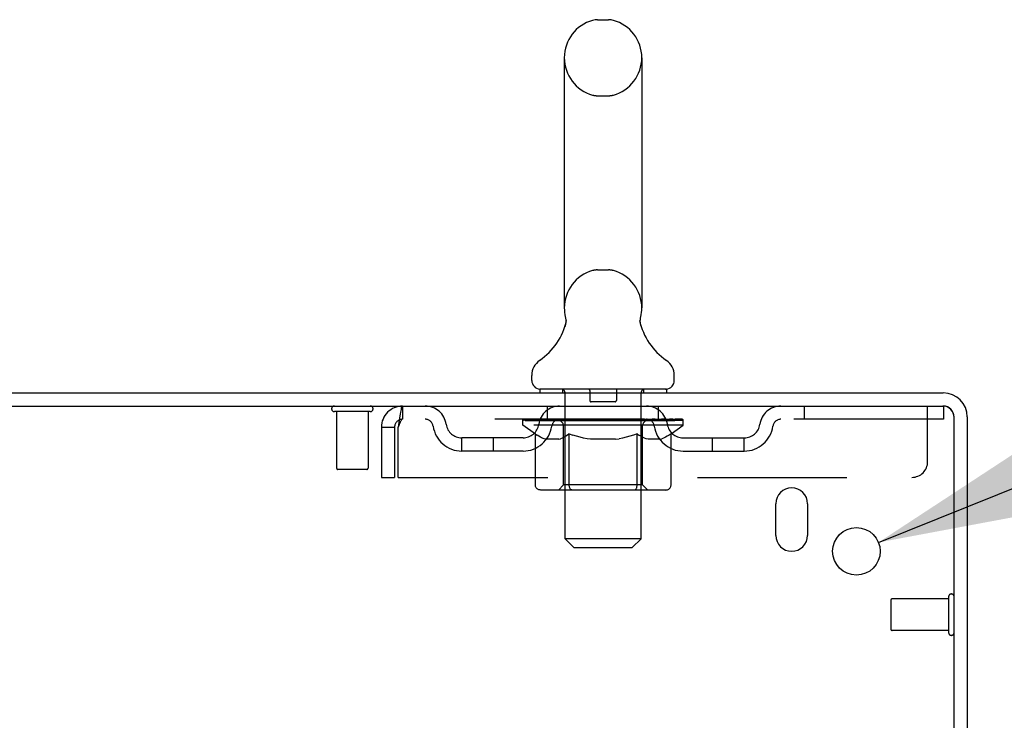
# Model space of a CAD drawing. Header units: inches. Extents: x 0 to 215, y 0 to 139.
# Tile 52 of 118: x 33.76 to 41.54, y 92.42 to 97.95. Entities that reach past the tile are written whole.
import ezdxf

# ---------------------------------------------------------------- set-up
doc = ezdxf.new("R2010")
doc.units = ezdxf.units.IN
doc.header["$LTSCALE"] = 11.804375
doc.header["$MEASUREMENT"] = 0
doc.linetypes.add('HIDDEN', pattern=[0.2, 0.1, -0.1])
doc.layers.get('0').update_dxf_attribs({"linetype": 'CONTINUOUS'})
doc.layers.add('DEFAULT_2', color=8, linetype='HIDDEN')
doc.layers.add('DIMENSIONS', color=7, linetype='CONTINUOUS')
doc.styles.get("Standard").update_dxf_attribs({"font": 'arial.ttf'})
doc.styles.add('TEXTSTYLE_1', font='gdt', dxfattribs={"width": 0.8})
doc.dimstyles.new('DIMSTYLE_2', dxfattribs={"dimtxt": 0.946875, "dimasz": 1.2625, "dimexe": 0.09, "dimexo": 0.07, "dimgap": 0.09, "dimtad": 0, "dimtih": 1, "dimtoh": 1, "dimzin": 4, "dimdsep": 46, "dimtxsty": 'Standard', "dimblk": '_FILLED', "dimblk1": '_FILLED', "dimblk2": '_FILLED', "dimcen": 0.09, "dimadec": 3, "dimazin": 1, "dimtfac": 1, "dimtdec": 3, "dimtofl": 0, "dimtmove": 0, "dimatfit": 1, "dimldrblk": '_FILLED', "dimfxl": 0, "dimtolj": 1, "dimtzin": 4, "dimarcsym": 0})

# ---------------------------------------------------------------- blocks, each defined once
blk = doc.blocks.new('_FILLED')
at = {"color": 0, "linetype": 'ByBlock'}
blk.add_solid([(0, 0), (-1, 0.2), (-1, -0.2)], dxfattribs=at)
blk = doc.blocks.new('*D28')
at = {"layer": 'DIMENSIONS', "color": 2, "linetype": 'Continuous'}
for p, q in [((40.5438, 93.8208), (43.0313, 94.8215)), ((43.0313, 94.8215), (44.136, 94.8215))]:
    blk.add_line(p, q, dxfattribs=at)
at = {"layer": 'DIMENSIONS', "color": 2, "linetype": 'Continuous', "xscale": 1.2625, "yscale": 1.2625, "zscale": 1.2625, "rotation": 201.9136037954}
blk.add_blockref('_FILLED', (40.5438, 93.8208), dxfattribs=at)
at = {"layer": 'DIMENSIONS', "color": 2, "linetype": 'Continuous', "insert": (44.6095, 95.2949), "char_height": 0.946875, "width": 3.09993, "attachment_point": 1, "line_spacing_factor": 0.9, "style": 'TEXTSTYLE_1'}
blk.add_mtext('{\\fgdt;n}\\fArial;.38', dxfattribs=at)

msp = doc.modelspace()

# ---------------------------------------------------------------- linework, layer by layer
at = {"color": 7, "linetype": 'Continuous'}
for p, q in [((38.3261, 97.9463), (38.4135, 97.9463)), ((38.0638, 97.6463), (38.0638, 95.6713)), ((38.6758, 97.6463), (38.6758, 95.6713)), ((38.6668, 95.5971), (38.6677, 95.6014)), ((38.0699, 95.5283), (38.0685, 95.5235)), ((38.6639, 95.5673), (38.664, 95.5724)), ((38.6641, 95.5623), (38.6639, 95.5674)), ((38.664, 95.5723), (38.6642, 95.5774)), ((38.6644, 95.5573), (38.6641, 95.5624)), ((38.6642, 95.5773), (38.6646, 95.5823)), ((38.6649, 95.5524), (38.6644, 95.5575)), ((38.6646, 95.5823), (38.6652, 95.5873)), ((38.6655, 95.5475), (38.6648, 95.5525)), ((38.6652, 95.5872), (38.6659, 95.5922)), ((38.6663, 95.5426), (38.6655, 95.5476)), ((38.6672, 95.5382), (38.6663, 95.5427)), ((38.6681, 95.5341), (38.6672, 95.5382)), ((37.8073, 95.0998), (37.8073, 95.1393)), ((38.9323, 95.0998), (38.9323, 95.1393)), ((37.8698, 95.0308), (37.8698, 95.0008)), ((38.8698, 95.0308), (37.8698, 95.0308)), ((38.8698, 95.0308), (38.8698, 95.0008))]:
    msp.add_line(p, q, dxfattribs=at)
at = {"color": 3, "linetype": 'Continuous'}
for p, q in [((23.2968, 95.0008), (41.0558, 95.0008)), ((23.2448, 94.8968), (41.0508, 94.8968)), ((41.1408, 91.5834), (41.1408, 94.8068)), ((41.2448, 94.8118), (41.2448, 91.5841)), ((39.7348, 93.8758), (39.7348, 94.1258)), ((39.9848, 94.1258), (39.9848, 93.8758))]:
    msp.add_line(p, q, dxfattribs=at)
at = {"color": 7, "linetype": 'Continuous'}
for points in [[(38.0719, 95.6014), (38.0729, 95.5972), (38.0738, 95.5923), (38.0745, 95.5874), (38.0751, 95.5824), (38.0754, 95.5775), (38.0757, 95.5725), (38.0757, 95.5675), (38.0756, 95.5625), (38.0753, 95.5576), (38.0748, 95.5526), (38.0742, 95.5477), (38.0734, 95.5428), (38.0724, 95.5379), (38.0713, 95.5331), (38.0699, 95.5283)], [(38.6659, 95.5922), (38.6668, 95.5972), (38.6677, 95.6014)]]:
    msp.add_lwpolyline(points, dxfattribs=at)
at = {"color": 3, "linetype": 'Continuous'}
msp.add_circle((40.3698, 93.7508), 0.1875, dxfattribs=at)
at = {"color": 7, "linetype": 'Continuous'}
for centre, radius, start, end in [((38.3698, 97.6463), 0.306, 105.63034, 180), ((38.3261, 97.8026), 0.1437, 90, 105.63034), ((38.4135, 97.8026), 0.1437, 74.36966, 90), ((38.3698, 97.6463), 0.306, 0, 74.36966), ((38.3698, 95.6713), 0.306, 180, 193.20532), ((38.3698, 95.6713), 0.306, 346.79468, 360), ((37.5719, 95.6876), 0.523, 304.66237, 347.23891), ((39.1678, 95.6876), 0.523, 192.7611, 235.33763), ((37.9511, 95.1392), 0.1438, 124.66237, 180), ((38.7886, 95.1392), 0.1438, 360, 55.33763), ((37.8763, 95.0998), 0.069, 180, 265), ((38.8633, 95.0998), 0.069, 275, 360), ((41.0558, 94.8118), 0.085, 0, 90)]:
    msp.add_arc(centre, radius, start, end, dxfattribs=at)
at = {"color": 3, "linetype": 'Continuous'}
for centre, radius, start, end in [((41.0558, 94.8118), 0.189, 0, 90), ((41.0508, 94.8068), 0.09, 0, 90), ((39.8598, 94.1258), 0.125, 0, 180), ((39.8598, 93.8758), 0.125, 180, 360)]:
    msp.add_arc(centre, radius, start, end, dxfattribs=at)
at = {"layer": 'DEFAULT_2', "color": 8, "linetype": 'HIDDEN'}
for p, q in [((38.3261, 97.3463), (38.4135, 97.3463)), ((38.3261, 95.9713), (38.4135, 95.9713)), ((38.0498, 95.0308), (38.0498, 95.0008)), ((38.0698, 93.8498), (38.0698, 95.0008)), ((38.2648, 95.0208), (38.2648, 94.9408)), ((38.4748, 95.0208), (38.4748, 94.9408)), ((38.6698, 93.8498), (38.6698, 95.0008)), ((38.6898, 95.0308), (38.6898, 95.0008)), ((38.4648, 94.9308), (38.2748, 94.9308)), ((36.5328, 94.8538), (36.2488, 94.8538)), ((36.2668, 94.8538), (36.2668, 94.4068)), ((36.5148, 94.8538), (36.5148, 94.4068)), ((36.7868, 94.8968), (36.7868, 94.7928)), ((37.9323, 94.7928), (37.9323, 94.8968)), ((38.8073, 94.7928), (38.8073, 94.8968)), ((39.9573, 94.8968), (39.9573, 94.7928)), ((40.9323, 94.4593), (40.9323, 94.8968)), ((41.0508, 94.8968), (41.0573, 94.8968)), ((41.0573, 94.8968), (41.0573, 94.7928)), ((41.0573, 94.7928), (36.7868, 94.7928)), ((37.7366, 94.7461), (37.7366, 94.7928)), ((37.8359, 94.6766), (37.7366, 94.7461)), ((39.0031, 94.7461), (37.7366, 94.7461)), ((37.7462, 94.7862), (37.7462, 94.7928)), ((37.7548, 94.7829), (37.7548, 94.7862)), ((37.7548, 94.7829), (38.9848, 94.7829)), ((37.7637, 94.7829), (37.7637, 94.7862)), ((37.7647, 94.7829), (37.7647, 94.7862)), ((37.7748, 94.7862), (37.7748, 94.7928)), ((37.791, 94.7829), (37.791, 94.7862)), ((37.7929, 94.7829), (37.7929, 94.7862)), ((37.8214, 94.7862), (37.8214, 94.7928)), ((37.8359, 94.7829), (37.8359, 94.7862)), ((37.8386, 94.7829), (37.8386, 94.7862)), ((38.0429, 94.7859), (37.8416, 94.7859)), ((37.8847, 94.7862), (37.8847, 94.7928)), ((37.8861, 94.7829), (37.8861, 94.7859)), ((37.8868, 94.7829), (37.8868, 94.7859)), ((37.8898, 94.7829), (37.8898, 94.7859)), ((37.897, 94.7829), (37.897, 94.7862)), ((37.897, 94.7829), (37.897, 94.7859)), ((37.9005, 94.7829), (37.9005, 94.7862)), ((37.9038, 94.7829), (37.9038, 94.7869)), ((37.9081, 94.7829), (37.9081, 94.7859)), ((37.9224, 94.7829), (37.9224, 94.7859)), ((37.9405, 94.7829), (37.9405, 94.7859)), ((37.9409, 94.7829), (37.9409, 94.7886)), ((37.9613, 94.7829), (37.9613, 94.7859)), ((37.9613, 94.7829), (37.9613, 94.7859)), ((37.9628, 94.7862), (37.9628, 94.7928)), ((37.9725, 94.7829), (37.9725, 94.7862)), ((37.9766, 94.7829), (37.9766, 94.7862)), ((37.9859, 94.7829), (37.9859, 94.7859)), ((37.9971, 94.7829), (37.9971, 94.7901)), ((38.0126, 94.7829), (38.0126, 94.7859)), ((38.0157, 94.7829), (38.0157, 94.7859)), ((38.0429, 94.7829), (38.0429, 94.7859)), ((38.1099, 94.7859), (38.0479, 94.7859)), ((38.0532, 94.7862), (38.0532, 94.7928)), ((38.06, 94.7829), (38.06, 94.7862)), ((38.0647, 94.7829), (38.0647, 94.7862)), ((38.0707, 94.7829), (38.0707, 94.7913)), ((38.0748, 94.7829), (38.0748, 94.7859)), ((38.0858, 94.7829), (38.0858, 94.7859)), ((38.1099, 94.7829), (38.1099, 94.7859)), ((38.1848, 94.7859), (38.1257, 94.7859)), ((38.146, 94.7829), (38.146, 94.7859)), ((38.1532, 94.7862), (38.1532, 94.7928)), ((38.157, 94.7829), (38.157, 94.7862)), ((38.1593, 94.7829), (38.1593, 94.7922)), ((38.162, 94.7829), (38.162, 94.7862)), ((38.1695, 94.7829), (38.1695, 94.7863)), ((38.1848, 94.7829), (38.1848, 94.7859)), ((38.2653, 94.7859), (38.2108, 94.7859)), ((38.2239, 94.7829), (38.2239, 94.7859)), ((38.2554, 94.7859), (38.3698, 94.7928)), ((38.2599, 94.7862), (38.2599, 94.7928)), ((38.2604, 94.7927), (38.2599, 94.7928)), ((38.2604, 94.7862), (38.2604, 94.7927)), ((38.2604, 94.7829), (38.2604, 94.7862)), ((38.2643, 94.7829), (38.2643, 94.7864)), ((38.2653, 94.7829), (38.2653, 94.7859)), ((38.2657, 94.7829), (38.2657, 94.7862)), ((38.349, 94.7859), (38.3008, 94.7859)), ((38.3063, 94.7829), (38.3063, 94.7859)), ((38.349, 94.7829), (38.349, 94.7859)), ((38.3673, 94.7863), (38.3671, 94.7862)), ((38.3671, 94.7829), (38.3671, 94.7862)), ((38.3673, 94.7829), (38.3673, 94.7863)), ((38.3698, 94.7862), (38.3698, 94.7928)), ((38.3698, 94.7928), (38.4843, 94.7859)), ((38.3724, 94.7829), (38.3724, 94.7863)), ((38.3724, 94.7863), (38.3725, 94.7862)), ((38.3725, 94.7829), (38.3725, 94.7862)), ((38.3907, 94.7829), (38.3907, 94.7859)), ((38.3907, 94.7859), (38.4389, 94.7859)), ((38.4333, 94.7829), (38.4333, 94.7859)), ((38.474, 94.7829), (38.474, 94.7862)), ((38.4743, 94.7829), (38.4743, 94.7859)), ((38.4744, 94.7859), (38.5288, 94.7859)), ((38.4754, 94.7829), (38.4754, 94.7864)), ((38.4792, 94.7862), (38.4792, 94.7927)), ((38.4793, 94.7927), (38.4798, 94.7928)), ((38.4793, 94.7829), (38.4793, 94.7862)), ((38.4798, 94.7862), (38.4798, 94.7928)), ((38.5157, 94.7829), (38.5157, 94.7859)), ((38.5549, 94.7829), (38.5549, 94.7859)), ((38.5549, 94.7859), (38.614, 94.7859)), ((38.5702, 94.7829), (38.5702, 94.7863)), ((38.5776, 94.7829), (38.5776, 94.7862)), ((38.5803, 94.7829), (38.5803, 94.7922)), ((38.5827, 94.7829), (38.5827, 94.7862)), ((38.5864, 94.7862), (38.5864, 94.7928)), ((38.5937, 94.7829), (38.5937, 94.7859)), ((38.6297, 94.7829), (38.6297, 94.7859)), ((38.6298, 94.7859), (38.6917, 94.7859)), ((38.6539, 94.7829), (38.6539, 94.7859)), ((38.6648, 94.7829), (38.6648, 94.7859)), ((38.669, 94.7829), (38.669, 94.7913)), ((38.675, 94.7829), (38.675, 94.7862)), ((38.6797, 94.7829), (38.6797, 94.7862)), ((38.6865, 94.7862), (38.6865, 94.7928)), ((38.6967, 94.7829), (38.6967, 94.7859)), ((38.6968, 94.7859), (39.0031, 94.7859)), ((38.724, 94.7829), (38.724, 94.7859)), ((38.727, 94.7829), (38.727, 94.7859)), ((38.7425, 94.7829), (38.7425, 94.7901)), ((38.7538, 94.7829), (38.7538, 94.7859)), ((38.7631, 94.7829), (38.7631, 94.7862)), ((38.7672, 94.7829), (38.7672, 94.7862)), ((38.7769, 94.7862), (38.7769, 94.7928)), ((38.7783, 94.7829), (38.7783, 94.7859)), ((38.7784, 94.7829), (38.7784, 94.7859)), ((38.7987, 94.7829), (38.7987, 94.7886)), ((38.7992, 94.7829), (38.7992, 94.7859)), ((38.8173, 94.7829), (38.8173, 94.7859)), ((38.8315, 94.7829), (38.8315, 94.7859)), ((38.8359, 94.7829), (38.8359, 94.7869)), ((38.8392, 94.7829), (38.8392, 94.7862)), ((38.8426, 94.7829), (38.8426, 94.7859)), ((38.8427, 94.7829), (38.8427, 94.7862)), ((38.8499, 94.7829), (38.8499, 94.7859)), ((38.8528, 94.7829), (38.8528, 94.7859)), ((38.8536, 94.7829), (38.8536, 94.7859)), ((38.8549, 94.7862), (38.8549, 94.7928)), ((38.8817, 94.7893), (39.002, 94.7906)), ((38.8817, 94.7859), (38.8817, 94.7893)), ((38.9011, 94.7829), (38.9011, 94.7862)), ((38.9038, 94.7829), (38.9038, 94.7862)), ((38.9063, 94.6783), (39.0031, 94.7461)), ((38.9183, 94.7862), (38.9183, 94.7928)), ((38.9468, 94.7829), (38.9468, 94.7862)), ((38.9487, 94.7829), (38.9487, 94.7862)), ((38.9649, 94.7862), (38.9649, 94.7928)), ((38.975, 94.7829), (38.975, 94.7862)), ((38.9759, 94.7829), (38.9759, 94.7862)), ((38.9848, 94.7829), (38.9848, 94.7862)), ((38.9935, 94.7862), (38.9935, 94.7928)), ((39.002, 94.7859), (39.002, 94.7906)), ((39.0031, 94.7461), (39.0031, 94.7862)), ((36.6198, 94.7298), (36.6198, 94.3343)), ((36.6198, 94.7298), (36.7238, 94.7298)), ((36.7238, 94.7298), (36.7238, 94.3343)), ((36.7538, 94.3343), (36.7538, 94.7298)), ((37.8359, 94.2716), (37.8359, 94.6766)), ((37.8359, 94.6766), (37.8499, 94.6672)), ((37.8637, 94.6587), (37.8498, 94.6672)), ((38.0571, 94.2744), (38.0571, 94.7431)), ((38.0895, 94.6676), (38.0754, 94.6589)), ((38.1035, 94.677), (38.0893, 94.6675)), ((38.1035, 94.2716), (38.1035, 94.677)), ((38.1035, 94.677), (38.1322, 94.6674)), ((38.1606, 94.6588), (38.132, 94.6675)), ((38.6097, 94.6681), (38.5806, 94.6592)), ((38.6387, 94.6779), (38.6094, 94.668)), ((38.6387, 94.2716), (38.6387, 94.6779)), ((38.6387, 94.6779), (38.6536, 94.6679)), ((38.6682, 94.6591), (38.6534, 94.668)), ((38.6826, 94.2744), (38.6826, 94.7431)), ((38.8914, 94.6683), (38.8765, 94.6593)), ((38.9063, 94.6783), (38.8912, 94.6682)), ((38.9063, 94.2716), (38.9063, 94.6783)), ((37.2553, 94.5418), (37.2553, 94.6458)), ((37.7382, 94.6458), (37.2553, 94.6458)), ((37.5053, 94.5418), (37.5053, 94.6458)), ((37.8773, 94.6512), (37.8635, 94.6588)), ((37.8907, 94.6447), (37.8771, 94.6513)), ((37.9041, 94.6392), (37.8905, 94.6448)), ((37.9174, 94.6346), (37.904, 94.6392)), ((38.0213, 94.6346), (37.9174, 94.6346)), ((38.0213, 94.6346), (38.0348, 94.6392)), ((38.0484, 94.6449), (38.0347, 94.6392)), ((38.0619, 94.6515), (38.0482, 94.6448)), ((38.0756, 94.659), (38.0617, 94.6514)), ((38.1885, 94.6512), (38.1602, 94.6589)), ((38.2161, 94.6446), (38.188, 94.6513)), ((38.2435, 94.6391), (38.2157, 94.6447)), ((38.2708, 94.6346), (38.2433, 94.6391)), ((38.4688, 94.6346), (38.2708, 94.6346)), ((38.4688, 94.6346), (38.4968, 94.6392)), ((38.5248, 94.6449), (38.4965, 94.6392)), ((38.5528, 94.6516), (38.5244, 94.6448)), ((38.5811, 94.6594), (38.5523, 94.6515)), ((38.6826, 94.6513), (38.668, 94.6592)), ((38.6969, 94.6446), (38.6824, 94.6514)), ((38.7111, 94.6391), (38.6967, 94.6447)), ((38.7252, 94.6346), (38.711, 94.6391)), ((38.8191, 94.6346), (38.7252, 94.6346)), ((38.8191, 94.6346), (38.8334, 94.6391)), ((38.8478, 94.6448), (38.8333, 94.6391)), ((38.8622, 94.6516), (38.8476, 94.6447)), ((38.8767, 94.6594), (38.862, 94.6515)), ((39.0014, 94.6458), (39.4844, 94.6458)), ((39.2344, 94.5418), (39.2344, 94.6458)), ((39.4844, 94.5418), (39.4844, 94.6458)), ((37.7382, 94.5418), (37.2553, 94.5418)), ((39.0014, 94.5418), (39.4844, 94.5418)), ((36.5048, 94.3968), (36.2768, 94.3968)), ((36.6198, 94.3343), (36.7238, 94.3343)), ((36.7538, 94.3343), (40.8073, 94.3343)), ((38.8634, 94.2345), (37.8787, 94.2345)), ((38.0571, 94.2744), (38.0173, 94.2345)), ((38.6826, 94.2744), (38.0571, 94.2744)), ((38.1148, 94.2389), (38.1125, 94.2414)), ((38.1197, 94.2356), (38.1172, 94.237)), ((38.1223, 94.2348), (38.1197, 94.2356)), ((38.1249, 94.2345), (38.1223, 94.2348)), ((38.6826, 94.2744), (38.7224, 94.2345)), ((38.1388, 93.7808), (38.0698, 93.8498)), ((38.6698, 93.8498), (38.0698, 93.8498)), ((38.6008, 93.7808), (38.6698, 93.8498)), ((38.1388, 93.7808), (38.6008, 93.7808)), ((40.6408, 93.3648), (40.6408, 93.1368)), ((41.0978, 93.3748), (40.6508, 93.3748)), ((41.0978, 93.3928), (41.0978, 93.1088)), ((41.0978, 93.1268), (40.6508, 93.1268))]:
    msp.add_line(p, q, dxfattribs=at)
for points in [[(36.7868, 94.8968), (36.7845, 94.8958), (36.7821, 94.8927), (36.7798, 94.8875), (36.7774, 94.8803), (36.775, 94.8712), (36.7727, 94.8604), (36.7703, 94.8479), (36.768, 94.834), (36.7656, 94.8187), (36.7633, 94.8023), (36.7609, 94.785), (36.7585, 94.767), (36.7562, 94.7485), (36.7538, 94.7298)], [(36.7868, 94.7928), (36.7845, 94.7924), (36.7821, 94.7913), (36.7798, 94.7893), (36.7774, 94.7866), (36.775, 94.7832), (36.7727, 94.7791), (36.7703, 94.7744), (36.768, 94.7691), (36.7656, 94.7634), (36.7633, 94.7572), (36.7609, 94.7506), (36.7585, 94.7439), (36.7562, 94.7369), (36.7538, 94.7298)], [(37.8787, 94.2345), (37.8735, 94.2348), (37.8684, 94.2356), (37.8634, 94.237), (37.8585, 94.2389), (37.8539, 94.2414), (37.8496, 94.2444), (37.8458, 94.2479), (37.8424, 94.2519), (37.8397, 94.2563), (37.8376, 94.2611), (37.8363, 94.2663), (37.8359, 94.2716)], [(38.1043, 94.2611), (38.1037, 94.2663), (38.1035, 94.2716)], [(38.1054, 94.2563), (38.1043, 94.2611), (38.1037, 94.2663), (38.1035, 94.2716)], [(38.1172, 94.237), (38.1148, 94.2389), (38.1125, 94.2414), (38.1103, 94.2444), (38.1084, 94.2479), (38.1067, 94.2519), (38.1054, 94.2563)], [(38.1103, 94.2444), (38.1084, 94.2479), (38.1067, 94.2519)], [(38.6172, 94.2345), (38.6198, 94.2348), (38.6224, 94.2356), (38.6249, 94.237), (38.6273, 94.2389), (38.6296, 94.2414), (38.6318, 94.2444), (38.6337, 94.2479), (38.6354, 94.2519), (38.6368, 94.2563), (38.6378, 94.2611), (38.6384, 94.2663), (38.6387, 94.2716)], [(38.8634, 94.2345), (38.8686, 94.2348), (38.8737, 94.2356), (38.8787, 94.237), (38.8836, 94.2389), (38.8882, 94.2414), (38.8925, 94.2444), (38.8964, 94.2479), (38.8997, 94.2519), (38.9025, 94.2563), (38.9045, 94.2611), (38.9058, 94.2663), (38.9063, 94.2716)]]:
    msp.add_lwpolyline(points, dxfattribs=at)
for centre, radius, start, end in [((38.3698, 97.6463), 0.306, 180, 254.36966), ((38.3698, 97.6463), 0.306, 285.63034, 360), ((38.3261, 97.4901), 0.1437, 254.36966, 270), ((38.4135, 97.4901), 0.1437, 270, 285.63034), ((38.3698, 95.6713), 0.306, 105.63034, 180), ((38.3261, 95.8276), 0.1437, 90, 105.63034), ((38.4135, 95.8276), 0.1437, 74.36966, 90), ((38.3698, 95.6713), 0.306, 0, 74.36966), ((37.8763, 95.0998), 0.069, 265, 270), ((38.0398, 95.0008), 0.03, 0, 90), ((38.2548, 95.0208), 0.01, 0, 90), ((38.4848, 95.0208), 0.01, 90, 180), ((38.6998, 95.0008), 0.03, 90, 180), ((38.8633, 95.0998), 0.069, 270, 275), ((38.2748, 94.9408), 0.01, 180, 270), ((38.4648, 94.9408), 0.01, 270, 360), ((36.2488, 94.8753), 0.0215, 90, 270), ((36.5328, 94.8753), 0.0215, 270, 90), ((36.7868, 94.7298), 0.167, 90, 180), ((36.9662, 94.7298), 0.167, 8.07163, 90), ((38.0273, 94.7298), 0.167, 90, 171.92837), ((38.7123, 94.7298), 0.167, 8.07163, 90), ((39.7735, 94.7298), 0.167, 90, 171.92837), ((36.7868, 94.7298), 0.063, 90, 180), ((36.9666, 94.7303), 0.0625, 7.98631, 90), ((37.2553, 94.7708), 0.125, 188.07163, 270), ((37.7382, 94.7708), 0.125, 270, 351.92837), ((38.0269, 94.7303), 0.0625, 90, 172.01369), ((38.0173, 94.7431), 0.0398, 0, 89.99999), ((38.7224, 94.7431), 0.0398, 90.00001, 180), ((38.7128, 94.7303), 0.0625, 7.98631, 90), ((39.0014, 94.7708), 0.125, 188.07163, 270), ((39.4844, 94.7708), 0.125, 270, 351.92837), ((39.7731, 94.7303), 0.0625, 90, 172.01369), ((37.2553, 94.7708), 0.229, 187.98631, 270), ((37.7382, 94.7708), 0.229, 270, 352.01369), ((39.0014, 94.7708), 0.229, 187.98631, 270), ((39.4844, 94.7708), 0.229, 270, 352.01369), ((40.8073, 94.4593), 0.125, 270, 360), ((36.2768, 94.4068), 0.01, 180, 270), ((36.5048, 94.4068), 0.01, 270, 360), ((40.6508, 93.3648), 0.01, 90, 180), ((41.1193, 93.3928), 0.0215, 0, 180), ((40.6508, 93.1368), 0.01, 180, 270), ((41.1193, 93.1088), 0.0215, 180, 360)]:
    msp.add_arc(centre, radius, start, end, dxfattribs=at)
for centre, major_axis, ratio, start_param, end_param in [((38.3698, 94.7928), (0.6333, 0.0067), 0.05963, 2.96643, 3.140963), ((37.7167, 94.7809), (0.1981, 0), 0.060556, 0.430652, 1.470503), ((38.3698, 94.7928), (0.6333, 0), 0.060556, -3.141593, -2.96706), ((37.7167, 94.7742), (0.1981, 0.0021), 0.05963, 1.376596, 1.469874), ((38.3698, 94.7928), (0.6333, 0.0132), 0.05688, 2.791345, 2.965878), ((37.6924, 94.7809), (0.1981, 0.0021), 0.05963, 0.25549, 1.295341), ((37.7609, 94.7809), (0.1981, -0.0021), 0.05963, 0.605815, 1.645666), ((38.3698, 94.7928), (0.6333, -0.0067), 0.05963, -2.96643, -2.791898), ((37.7609, 94.7742), (0.1981, 0), 0.060556, 1.551758, 1.645036), ((37.6924, 94.7742), (0.1981, 0.0041), 0.05688, 1.20151, 1.294789), ((37.7621, 94.7765), (0.1643, 0.0017), 0.05963, 1.065228, 1.614276), ((37.7424, 94.7765), (0.1643, 0.0034), 0.05688, 0.890143, 1.43919), ((37.8003, 94.7765), (0.1643, 0), 0.060556, 1.240391, 1.789438), ((38.3698, 94.7928), (0.6333, 0.0192), 0.052395, 2.616403, 2.790936), ((37.6887, 94.7809), (0.1981, 0.0041), 0.05688, 0.080405, 1.120256), ((37.8235, 94.7809), (0.1981, -0.0041), 0.05688, 0.7809, 1.820751), ((38.3698, 94.7928), (0.6333, -0.0132), 0.05688, -2.791345, -2.616812), ((37.8235, 94.7742), (0.1981, -0.0021), 0.05963, 1.72692, 1.820198), ((37.6887, 94.7742), (0.1981, 0.006), 0.052395, 1.026568, 1.119847), ((37.7417, 94.7765), (0.1643, 0.005), 0.052395, 0.715201, 1.264248), ((37.8558, 94.7765), (0.1643, -0.0017), 0.05963, 1.415553, 1.9646), ((38.3698, 94.7928), (0.6333, 0.0247), 0.046319, 2.441654, 2.616187), ((37.9028, 94.7809), (0.1981, -0.006), 0.052395, 0.955842, 1.995693), ((37.7057, 94.7809), (0.1981, 0.006), 0.052395, -0.094537, 0.945314), ((38.3698, 94.7928), (0.6333, -0.0192), 0.052395, -2.616403, -2.44187), ((37.9028, 94.7742), (0.1981, -0.0041), 0.05688, 1.902006, 1.995284), ((37.7057, 94.7742), (0.1981, 0.0077), 0.046319, 0.851819, 0.945098), ((37.7601, 94.7765), (0.1643, 0.0064), 0.046319, 0.540452, 1.089499), ((37.9269, 94.7765), (0.1643, -0.0034), 0.05688, 1.590638, 2.139686), ((38.3698, 94.7928), (0.6333, 0.0294), 0.038841, 2.267123, 2.441656), ((37.9963, 94.7809), (0.1981, -0.0077), 0.046319, 1.130591, 2.170442), ((37.7428, 94.7809), (0.1981, 0.0077), 0.046319, -0.269286, 0.770565), ((38.3698, 94.7928), (0.6333, -0.0247), 0.046319, -2.441654, -2.267121), ((37.9963, 94.7742), (0.1981, -0.006), 0.052395, 2.076947, 2.170226), ((37.7428, 94.7742), (0.1981, 0.0092), 0.038841, 0.677289, 0.770567), ((37.797, 94.7765), (0.1643, 0.0076), 0.038841, 0.365921, 0.914969), ((38.0115, 94.7765), (0.1643, -0.005), 0.052395, 1.76558, 2.314627), ((38.101, 94.7809), (0.1981, -0.0092), 0.038841, 1.305122, 2.344973), ((38.3698, 94.7928), (0.6333, 0.0332), 0.030195, 2.09281, 2.267343), ((37.799, 94.7809), (0.1981, 0.0092), 0.038841, -0.443817, 0.596034), ((38.3698, 94.7928), (0.6333, -0.0294), 0.038841, -2.267123, -2.092591), ((38.101, 94.7742), (0.1981, -0.0077), 0.046319, 2.251696, 2.344975), ((37.799, 94.7742), (0.1981, 0.0104), 0.030195, 0.502975, 0.596254), ((37.8514, 94.7765), (0.1643, 0.0086), 0.030195, 0.191608, 0.740655), ((38.107, 94.7765), (0.1643, -0.0064), 0.046319, 1.940329, 2.489376), ((37.8725, 94.7809), (0.1981, 0.0104), 0.030195, -0.61813, 0.421721), ((38.214, 94.7809), (0.1981, -0.0104), 0.030195, 1.479435, 2.519286), ((38.3698, 94.7928), (0.6333, 0.0361), 0.020645, 1.918687, 2.09322), ((38.3698, 94.7928), (0.6333, -0.0332), 0.030195, -2.09281, -1.918277), ((38.214, 94.7742), (0.1981, -0.0092), 0.038841, 2.426227, 2.519505), ((37.8725, 94.7742), (0.1981, 0.0113), 0.020645, 0.328852, 0.422131), ((37.9215, 94.7765), (0.1643, 0.0094), 0.020645, 0.017485, 0.566532), ((38.2104, 94.7765), (0.1643, -0.0076), 0.038841, 2.11486, 2.663907), ((37.9612, 94.7809), (0.1981, 0.0113), 0.020645, -0.792253, 0.247598), ((38.3317, 94.7809), (0.1981, -0.0113), 0.020645, 1.653558, 2.693409), ((38.3698, 94.7928), (0.6333, 0.0378), 0.010478, 1.744704, 1.919237), ((38.3698, 94.7928), (0.6333, -0.0361), 0.020645, -1.918687, -1.744154), ((38.3317, 94.7742), (0.1981, -0.0104), 0.030195, 2.60054, 2.693819), ((37.9612, 94.7742), (0.1981, 0.0118), 0.010478, 0.154869, 0.248148), ((38.0052, 94.7765), (0.1643, 0.0098), 0.010478, 6.126688, 6.675735), ((38.3187, 94.7765), (0.1643, -0.0086), 0.030195, 2.289173, 2.83822), ((38.0623, 94.7809), (0.1981, 0.0118), 0.010478, -0.966236, -0.000846), ((38.4506, 94.7809), (0.1981, -0.0118), 0.010478, 1.827541, 2.867392), ((38.3698, 94.7928), (0.6333, -0.0378), 0.010478, -1.744704, -1.570171), ((38.4506, 94.7742), (0.1981, -0.0113), 0.020645, 2.774664, 2.867942), ((38.4286, 94.7765), (0.1643, -0.0094), 0.020645, 2.463296, 3.012344), ((38.2891, 94.7809), (0.1981, 0.0118), 0.010478, 0.274201, 1.314052), ((38.203, 94.7765), (0.1643, 0.0098), 0.010478, -0.000483, 0.504314), ((38.1727, 94.7742), (0.1981, 0.0118), 0.010478, 0.099668, 0.192946), ((38.3698, 94.7928), (0.6333, 0.0378), 0.010478, -1.571421, -1.396888), ((38.567, 94.7742), (0.1981, -0.0118), 0.010478, 2.948646, 3.041925), ((38.5367, 94.7765), (0.1643, -0.0098), 0.010478, 2.637279, 3.142076), ((38.4079, 94.7809), (0.1981, 0.0113), 0.020645, 0.448184, 1.488034), ((38.3111, 94.7765), (0.1643, 0.0094), 0.020645, 0.129249, 0.678296), ((38.2891, 94.7742), (0.1981, 0.0113), 0.020645, 0.273651, 0.366929), ((38.6774, 94.7809), (0.1981, -0.0118), 0.010478, -3.140747, -2.175357), ((38.3698, 94.7928), (0.6333, 0.0361), 0.020645, -1.397439, -1.222906), ((38.3698, 94.7928), (0.6333, -0.0378), 0.010478, 1.222355, 1.396888), ((38.5256, 94.7809), (0.1981, 0.0104), 0.030195, 0.622307, 1.662158), ((38.4209, 94.7765), (0.1643, 0.0086), 0.030195, 0.303372, 0.852419), ((38.7345, 94.7765), (0.1643, -0.0098), 0.010478, 2.749043, 3.29809), ((38.7785, 94.7809), (0.1981, -0.0113), 0.020645, 2.893995, 3.933846), ((38.4079, 94.7742), (0.1981, 0.0104), 0.030195, 0.447774, 0.541052), ((38.7785, 94.7742), (0.1981, -0.0118), 0.010478, 2.893445, 2.986723), ((38.6386, 94.7809), (0.1981, 0.0092), 0.038841, 0.79662, 1.836471), ((38.3698, 94.7928), (0.6333, 0.0332), 0.030195, -1.223315, -1.048783), ((38.3698, 94.7928), (0.6333, -0.0361), 0.020645, 1.048373, 1.222906), ((38.5292, 94.7765), (0.1643, 0.0076), 0.038841, 0.477686, 1.026733), ((38.8182, 94.7765), (0.1643, -0.0094), 0.020645, 2.57506, 3.124108), ((38.8671, 94.7809), (0.1981, -0.0104), 0.030195, 2.719872, 3.759723), ((38.7434, 94.7809), (0.1981, 0.0077), 0.046319, 0.971151, 2.011002), ((38.5256, 94.7742), (0.1981, 0.0092), 0.038841, 0.622087, 0.715366), ((38.8671, 94.7742), (0.1981, -0.0113), 0.020645, 2.719462, 2.812741), ((38.3698, 94.7928), (0.6333, 0.0294), 0.038841, -1.049002, -0.874469), ((38.3698, 94.7928), (0.6333, -0.0332), 0.030195, 0.87425, 1.048783), ((38.6327, 94.7765), (0.1643, 0.0064), 0.046319, 0.652216, 1.201263), ((38.8369, 94.7809), (0.1981, 0.006), 0.052395, 1.1459, 2.185751), ((38.8883, 94.7765), (0.1643, -0.0086), 0.030195, 2.400937, 2.949985), ((38.9407, 94.7809), (0.1981, -0.0092), 0.038841, 2.545558, 3.585409), ((38.7281, 94.7765), (0.1643, 0.005), 0.052395, 0.826965, 1.376012), ((38.6386, 94.7742), (0.1981, 0.0077), 0.046319, 0.796618, 0.889896), ((38.9407, 94.7742), (0.1981, -0.0104), 0.030195, 2.545339, 2.638617), ((38.9161, 94.7809), (0.1981, 0.0041), 0.05688, 1.320842, 2.360692), ((38.3698, 94.7928), (0.6333, 0.0247), 0.046319, -0.874471, -0.699939), ((38.3698, 94.7928), (0.6333, -0.0294), 0.038841, 0.699936, 0.874469), ((38.9969, 94.7809), (0.1981, -0.0077), 0.046319, 2.371028, 3.410879), ((38.9426, 94.7765), (0.1643, -0.0076), 0.038841, 2.226624, 2.775671), ((38.9788, 94.7809), (0.1981, 0.0021), 0.05963, 1.495927, 2.535778), ((38.8127, 94.7765), (0.1643, 0.0034), 0.05688, 1.001907, 1.550954), ((39.034, 94.7809), (0.1981, -0.006), 0.052395, 2.196279, 3.23613), ((38.9796, 94.7765), (0.1643, -0.0064), 0.046319, 2.052093, 2.601141), ((38.7434, 94.7742), (0.1981, 0.006), 0.052395, 0.971367, 1.064645), ((38.9969, 94.7742), (0.1981, -0.0092), 0.038841, 2.371026, 2.464304), ((39.0229, 94.7809), (0.1981, 0), 0.060556, 2.364024, 2.71094), ((39.051, 94.7809), (0.1981, -0.0041), 0.05688, 2.021337, 3.061188), ((38.3698, 94.7928), (0.6333, 0.0192), 0.052395, -0.699723, -0.52519), ((38.3698, 94.7928), (0.6333, -0.0247), 0.046319, 0.525406, 0.699939), ((39.0472, 94.7809), (0.1981, -0.0021), 0.05963, 1.846251, 2.886102), ((38.8839, 94.7765), (0.1643, 0.0017), 0.05963, 1.176993, 1.72604), ((38.998, 94.7765), (0.1643, -0.005), 0.052395, 1.877344, 2.426392), ((38.9394, 94.7765), (0.1643, 0), 0.060556, 1.352155, 1.901202), ((38.9973, 94.7765), (0.1643, -0.0034), 0.05688, 1.702402, 2.25145), ((38.9776, 94.7765), (0.1643, -0.0017), 0.05963, 1.527317, 2.076364), ((38.8369, 94.7742), (0.1981, 0.0041), 0.05688, 1.146309, 1.239587), ((39.034, 94.7742), (0.1981, -0.0077), 0.046319, 2.196495, 2.289773), ((38.3698, 94.7928), (0.6333, 0.0132), 0.05688, -0.524781, -0.350248), ((38.3698, 94.7928), (0.6333, -0.0192), 0.052395, 0.350657, 0.52519), ((39.0229, 94.7742), (0.1981, -0.0021), 0.05963, 1.764997, 1.971333), ((38.9161, 94.7742), (0.1981, 0.0021), 0.05963, 1.321394, 1.414673), ((39.051, 94.7742), (0.1981, -0.006), 0.052395, 2.021746, 2.115024), ((38.3698, 94.7928), (0.6333, 0.0067), 0.05963, -0.349695, -0.175162), ((38.3698, 94.7928), (0.6333, -0.0132), 0.05688, 0.175715, 0.350248), ((38.9788, 94.7742), (0.1981, 0), 0.060556, 1.496556, 1.589835), ((39.0472, 94.7742), (0.1981, -0.0041), 0.05688, 1.846804, 1.940083), ((38.3698, 94.7928), (0.6333, -0.0067), 0.05963, 6.27665, 6.458348), ((38.3698, 94.7928), (0.6333, 0), 0.060556, -0.174533, -0.058352)]:
    msp.add_ellipse(centre, major_axis=major_axis, ratio=ratio, start_param=start_param, end_param=end_param, dxfattribs=at)

# ---------------------------------------------------------------- dimensions: what is measured, and where the dimension line sits
at = {"layer": 'DIMENSIONS', "color": 2, "linetype": 'Continuous'}
dim = msp.add_diameter_dim_2p(p1=(40.5438, 93.8208), p2=(40.1959, 93.6809), text='%%c<>', dimstyle='DIMSTYLE_2', override={"dimpost": '<>'}, dxfattribs=at)
dim.commit()
dim.dimension.update_dxf_attribs({"geometry": '*D28', "text_midpoint": (46.1594, 94.8215), "dimtype": 163})

doc.saveas('drawing.dxf')
